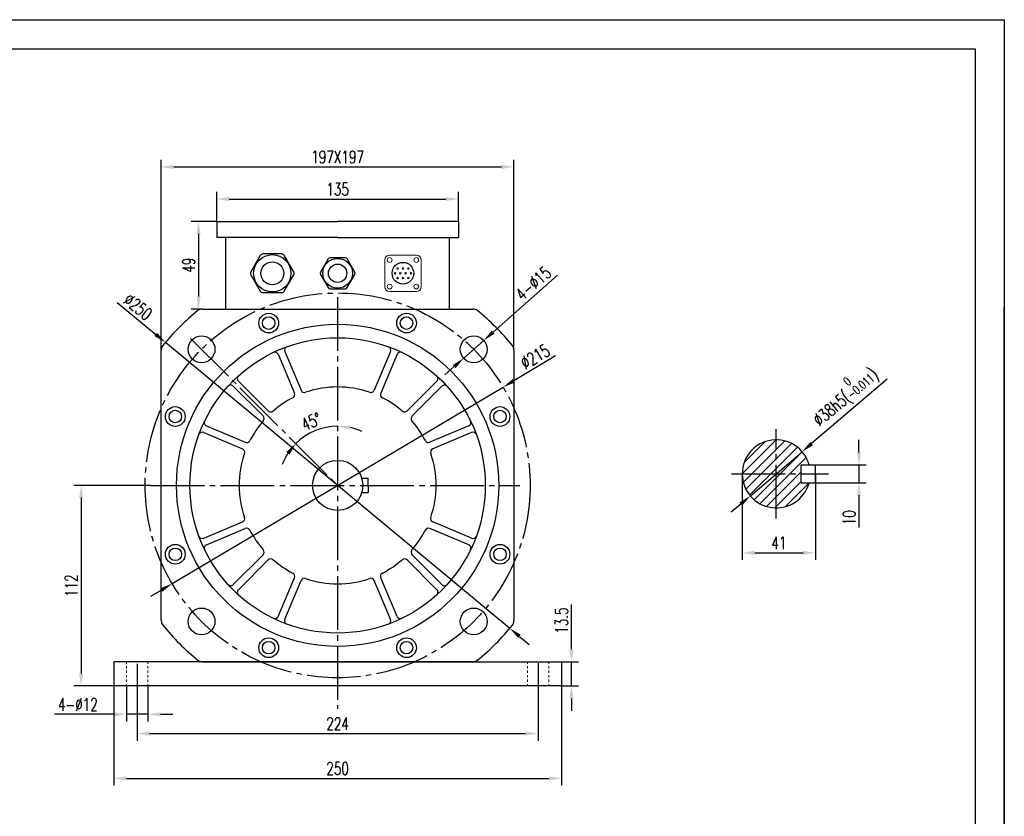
# Model space of a CAD drawing. Header units: inches. Extents: x 61 to 8431, y -6094 to -4411.
# Tile 15 of 15: x 3008 to 3558, y -5577 to -5132. Entities that reach past the tile are written whole.
import ezdxf

# ---------------------------------------------------------------- set-up
doc = ezdxf.new("R2010")
doc.units = ezdxf.units.IN
doc.header["$MEASUREMENT"] = 0
doc.linetypes.add('EB_DASHDOT', pattern=[39, 30, -3, 3, -3])
doc.linetypes.add('JIS_02_1.2', pattern=[2.5, 1.25, -1.25])
doc.layers.add('1', color=1, linetype='Continuous')
for name, color, linetype, lineweight in [('CAXA1', 1, 'EB_DASHDOT', 25), ('实线', 7, 'Continuous', 30), ('虚线', 7, 'JIS_02_1.2', 13)]:
    doc.layers.add(name, color=color, linetype=linetype, lineweight=lineweight)
doc.styles.add('wldj', font='txt.shx', dxfattribs={"width": 0.7, "bigfont": 'INTECAD.SHX'})
doc.dimstyles.new('半径标注', dxfattribs={"dimscale": 2, "dimtxt": 3.5, "dimasz": 3.5, "dimexe": 2, "dimexo": 0, "dimgap": 1, "dimtad": 1, "dimdec": 3, "dimdsep": 46, "dimtxsty": 'wldj', "dimcen": 0.09, "dimclrd": 1, "dimclre": 1, "dimclrt": 3, "dimazin": 2, "dimtfac": 0.7, "dimtdec": 3, "dimtmove": 0, "dimatfit": 3, "dimfxl": 1, "dimtzin": 0, "dimarcsym": 0})
pattern_1 = [(45, (7993.4672, 1709.6438), (-2.6516504, 2.6516504), [])]

# ---------------------------------------------------------------- blocks, each defined once
blk = doc.blocks.new('*D44')
at = {"color": 1, "lineweight": -2}
for start, end in [(90, 135), (65.6909, 77.8455), (147.1545, 159.3091)]:
    blk.add_arc((3185.75, -5392.27), 33.06, start, end, dxfattribs=at)
at = {"color": 1}
for points in [[(3192.83, -5358.79), (3192.58, -5361.11), (3185.75, -5359.21)], [(3158.88, -5375.07), (3157.07, -5373.6), (3162.37, -5368.89)]]:
    blk.add_solid(points, dxfattribs=at)
at = {"layer": 'Defpoints', "color": 0}
for p in [(3185.75, -5287.03), (3103.6, -5310.12), (3177.19, -5360.33), (3185.75, -5392.27), (3185.75, -5517.01)]:
    blk.add_point(p, dxfattribs=at)
at = {"color": 3, "insert": (3170.99, -5356.64), "char_height": 7, "attachment_point": 5, "rotation": 22.5, "style": 'wldj'}
blk.add_mtext('45%%d', dxfattribs=at)
blk = doc.blocks.new('*D38')
at = {"color": 1, "lineweight": -2}
for p, q in [((3087.25, -5316.7), (3087.25, -5210.34)), ((3284.25, -5316.7), (3284.25, -5210.34)), ((3094.25, -5214.34), (3277.25, -5214.34))]:
    blk.add_line(p, q, dxfattribs=at)
at = {"color": 1}
for points in [[(3094.25, -5213.18), (3094.25, -5215.51), (3087.25, -5214.34)], [(3277.25, -5215.51), (3277.25, -5213.18), (3284.25, -5214.34)]]:
    blk.add_solid(points, dxfattribs=at)
at = {"layer": 'Defpoints', "color": 0}
for p in [(3284.25, -5214.34), (3087.25, -5316.7), (3284.25, -5316.7)]:
    blk.add_point(p, dxfattribs=at)
at = {"color": 3, "insert": (3185.75, -5208.84), "char_height": 7, "attachment_point": 5, "style": 'wldj'}
blk.add_mtext('197X197', dxfattribs=at)
blk = doc.blocks.new('*D46')
at = {"color": 1, "lineweight": -2}
for p, q in [((3307.5, -5319.96), (3284.2, -5333.8)), ((3093.32, -5447.16), (3278.18, -5337.37)), ((3087.3, -5450.73), (3081.28, -5454.31))]:
    blk.add_line(p, q, dxfattribs=at)
at = {"color": 1}
for points in [[(3283.6, -5332.8), (3284.79, -5334.8), (3278.18, -5337.37)], [(3087.9, -5451.73), (3086.7, -5449.73), (3093.32, -5447.16)]]:
    blk.add_solid(points, dxfattribs=at)
at = {"layer": 'Defpoints', "color": 0}
for p in [(3278.18, -5337.37), (3093.32, -5447.16)]:
    blk.add_point(p, dxfattribs=at)
at = {"color": 3, "insert": (3296.05, -5320.37), "char_height": 7, "attachment_point": 5, "rotation": 30.7048, "style": 'wldj'}
blk.add_mtext('%%c215', dxfattribs=at)
blk = doc.blocks.new('*D47')
at = {"color": 1, "lineweight": -2}
for p, q in [((3308.51, -5274.87), (3272.62, -5306.64)), ((3256.15, -5321.22), (3267.38, -5311.28)), ((3250.9, -5325.86), (3245.66, -5330.5))]:
    blk.add_line(p, q, dxfattribs=at)
at = {"color": 1}
for points in [[(3271.85, -5305.77), (3273.39, -5307.51), (3267.38, -5311.28)], [(3251.68, -5326.74), (3250.13, -5324.99), (3256.15, -5321.22)]]:
    blk.add_solid(points, dxfattribs=at)
at = {"layer": 'Defpoints', "color": 0}
for p in [(3267.38, -5311.28), (3256.15, -5321.22)]:
    blk.add_point(p, dxfattribs=at)
at = {"color": 3, "insert": (3295.07, -5279.42), "char_height": 7, "attachment_point": 5, "rotation": 41.5143, "style": 'wldj'}
blk.add_mtext('{\\Ftxt,intecad|c134;4-%%C15}', dxfattribs=at)
blk = doc.blocks.new('*D39')
at = {"color": 1, "lineweight": -2}
for p, q in [((3062.63, -5290.03), (3084.2, -5307.94)), ((3281.91, -5472.12), (3089.58, -5312.41)), ((3287.3, -5476.6), (3292.68, -5481.07))]:
    blk.add_line(p, q, dxfattribs=at)
at = {"color": 1}
for points in [[(3083.45, -5308.83), (3084.94, -5307.04), (3089.58, -5312.41)], [(3288.04, -5475.7), (3286.55, -5477.49), (3281.91, -5472.12)]]:
    blk.add_solid(points, dxfattribs=at)
at = {"layer": 'Defpoints', "color": 0}
for p in [(3089.58, -5312.41), (3281.91, -5472.12)]:
    blk.add_point(p, dxfattribs=at)
at = {"color": 3, "insert": (3074.24, -5292.51), "char_height": 7, "attachment_point": 5, "rotation": 320.2929, "style": 'wldj'}
blk.add_mtext('%%c250', dxfattribs=at)
blk = doc.blocks.new('*D40')
at = {"color": 1, "lineweight": -2}
for p, q in [((3118.25, -5244.77), (3104.04, -5244.77)), ((3108.04, -5251.77), (3108.04, -5286.77)), ((3110.18, -5293.77), (3104.04, -5293.77))]:
    blk.add_line(p, q, dxfattribs=at)
at = {"color": 1}
for points in [[(3109.2, -5251.77), (3106.87, -5251.77), (3108.04, -5244.77)], [(3106.87, -5286.77), (3109.2, -5286.77), (3108.04, -5293.77)]]:
    blk.add_solid(points, dxfattribs=at)
at = {"layer": 'Defpoints', "color": 0}
for p in [(3118.25, -5244.77), (3108.04, -5293.77), (3110.18, -5293.77)]:
    blk.add_point(p, dxfattribs=at)
at = {"color": 3, "insert": (3102.54, -5269.27), "char_height": 7, "attachment_point": 5, "rotation": 90, "style": 'wldj'}
blk.add_mtext('49', dxfattribs=at)
blk = doc.blocks.new('*D41')
at = {"color": 1, "lineweight": -2}
for p, q in [((3118.25, -5244.77), (3118.25, -5228.27)), ((3253.25, -5244.77), (3253.25, -5228.27)), ((3125.25, -5232.27), (3246.25, -5232.27))]:
    blk.add_line(p, q, dxfattribs=at)
at = {"color": 1}
for points in [[(3125.25, -5231.1), (3125.25, -5233.43), (3118.25, -5232.27)], [(3246.25, -5233.43), (3246.25, -5231.1), (3253.25, -5232.27)]]:
    blk.add_solid(points, dxfattribs=at)
at = {"layer": 'Defpoints', "color": 0}
for p in [(3253.25, -5232.27), (3118.25, -5244.77), (3253.25, -5244.77)]:
    blk.add_point(p, dxfattribs=at)
at = {"color": 3, "insert": (3185.75, -5226.77), "char_height": 7, "attachment_point": 5, "style": 'wldj'}
blk.add_mtext('{\\Ftxt,intecad|c134;135}', dxfattribs=at)
blk = doc.blocks.new('*D54')
at = {"color": 1, "lineweight": -2}
for p, q in [((3081.39, -5392.27), (3038.5, -5392.27)), ((3042.5, -5399.27), (3042.5, -5497.27)), ((3060.75, -5504.27), (3038.5, -5504.27))]:
    blk.add_line(p, q, dxfattribs=at)
at = {"color": 1}
for points in [[(3043.67, -5399.27), (3041.34, -5399.27), (3042.5, -5392.27)], [(3041.34, -5497.27), (3043.67, -5497.27), (3042.5, -5504.27)]]:
    blk.add_solid(points, dxfattribs=at)
at = {"layer": 'Defpoints', "color": 0}
for p in [(3081.39, -5392.27), (3042.5, -5504.27), (3060.75, -5504.27)]:
    blk.add_point(p, dxfattribs=at)
at = {"color": 3, "insert": (3037, -5448.27), "char_height": 7, "attachment_point": 5, "rotation": 90, "style": 'wldj'}
blk.add_mtext('112', dxfattribs=at)
blk = doc.blocks.new('*D55')
at = {"color": 1, "lineweight": -2}
for p, q in [((3073.75, -5506.16), (3073.75, -5534.9)), ((3297.75, -5506.16), (3297.75, -5534.9)), ((3080.75, -5530.9), (3290.75, -5530.9))]:
    blk.add_line(p, q, dxfattribs=at)
at = {"color": 1}
for points in [[(3080.75, -5529.73), (3080.75, -5532.07), (3073.75, -5530.9)], [(3290.75, -5532.07), (3290.75, -5529.73), (3297.75, -5530.9)]]:
    blk.add_solid(points, dxfattribs=at)
at = {"layer": 'Defpoints', "color": 0}
for p in [(3073.75, -5506.16), (3297.75, -5506.16), (3297.75, -5530.9)]:
    blk.add_point(p, dxfattribs=at)
at = {"color": 3, "insert": (3185.75, -5525.4), "char_height": 7, "attachment_point": 5, "style": 'wldj'}
blk.add_mtext('224', dxfattribs=at)
blk = doc.blocks.new('*D56')
at = {"color": 1, "lineweight": -2}
for p, q in [((3060.75, -5504.27), (3060.75, -5559.97)), ((3310.75, -5504.27), (3310.75, -5559.97)), ((3067.75, -5555.97), (3303.75, -5555.97))]:
    blk.add_line(p, q, dxfattribs=at)
at = {"color": 1}
for points in [[(3067.75, -5554.81), (3067.75, -5557.14), (3060.75, -5555.97)], [(3303.75, -5557.14), (3303.75, -5554.81), (3310.75, -5555.97)]]:
    blk.add_solid(points, dxfattribs=at)
at = {"layer": 'Defpoints', "color": 0}
for p in [(3060.75, -5504.27), (3310.75, -5504.27), (3310.75, -5555.97)]:
    blk.add_point(p, dxfattribs=at)
at = {"color": 3, "insert": (3185.75, -5550.47), "char_height": 7, "attachment_point": 5, "style": 'wldj'}
blk.add_mtext('250', dxfattribs=at)
blk = doc.blocks.new('*D57')
at = {"color": 1, "lineweight": -2}
for p, q in [((3067.75, -5504.27), (3067.75, -5524.16)), ((3079.75, -5504.27), (3079.75, -5524.16)), ((3060.75, -5520.16), (3027.58, -5520.16)), ((3079.75, -5520.16), (3067.75, -5520.16)), ((3086.75, -5520.16), (3093.75, -5520.16))]:
    blk.add_line(p, q, dxfattribs=at)
at = {"color": 1}
for points in [[(3060.75, -5521.33), (3060.75, -5519), (3067.75, -5520.16)], [(3086.75, -5519), (3086.75, -5521.33), (3079.75, -5520.16)]]:
    blk.add_solid(points, dxfattribs=at)
at = {"layer": 'Defpoints', "color": 0}
for p in [(3067.75, -5504.27), (3079.75, -5504.27), (3067.75, -5520.16)]:
    blk.add_point(p, dxfattribs=at)
at = {"color": 3, "insert": (3040.66, -5514.66), "char_height": 7, "attachment_point": 5, "style": 'wldj'}
blk.add_mtext('{\\Ftxt,intecad|c134;4-%%C12}', dxfattribs=at)
blk = doc.blocks.new('*D58')
at = {"color": 1, "lineweight": -2}
for p, q in [((3316.33, -5483.77), (3316.33, -5458.77)), ((3310.75, -5490.77), (3320.33, -5490.77)), ((3316.33, -5504.27), (3316.33, -5490.77)), ((3310.75, -5504.27), (3320.33, -5504.27)), ((3316.33, -5511.27), (3316.33, -5518.27))]:
    blk.add_line(p, q, dxfattribs=at)
at = {"color": 1}
for points in [[(3315.16, -5483.77), (3317.5, -5483.77), (3316.33, -5490.77)], [(3317.5, -5511.27), (3315.16, -5511.27), (3316.33, -5504.27)]]:
    blk.add_solid(points, dxfattribs=at)
at = {"layer": 'Defpoints', "color": 0}
for p in [(3310.75, -5490.77), (3316.33, -5490.77), (3310.75, -5504.27)]:
    blk.add_point(p, dxfattribs=at)
at = {"color": 3, "insert": (3310.83, -5467.77), "char_height": 7, "attachment_point": 5, "rotation": 90, "style": 'wldj'}
blk.add_mtext('{\\Ftxt,intecad|c134;13.5}', dxfattribs=at)
blk = doc.blocks.new('*D61')
at = {"color": 1, "lineweight": -2}
for p, q in [((3411.71, -5385.81), (3411.71, -5433.94)), ((3452.71, -5385.81), (3452.71, -5433.94)), ((3418.71, -5429.94), (3445.71, -5429.94))]:
    blk.add_line(p, q, dxfattribs=at)
at = {"color": 1}
for points in [[(3418.71, -5428.77), (3418.71, -5431.1), (3411.71, -5429.94)], [(3445.71, -5431.1), (3445.71, -5428.77), (3452.71, -5429.94)]]:
    blk.add_solid(points, dxfattribs=at)
at = {"layer": 'Defpoints', "color": 0}
for p in [(3411.71, -5385.81), (3452.71, -5385.81), (3452.71, -5429.94)]:
    blk.add_point(p, dxfattribs=at)
at = {"color": 3, "insert": (3432.21, -5424.44), "char_height": 7, "attachment_point": 5, "style": 'wldj'}
blk.add_mtext('41', dxfattribs=at)
blk = doc.blocks.new('*D62')
at = {"color": 1, "lineweight": -2}
for p, q in [((3476.95, -5373.81), (3476.95, -5366.81)), ((3452.71, -5380.81), (3480.95, -5380.81)), ((3476.95, -5380.81), (3476.95, -5390.81)), ((3452.71, -5390.81), (3480.95, -5390.81)), ((3476.95, -5397.81), (3476.95, -5415.81))]:
    blk.add_line(p, q, dxfattribs=at)
at = {"color": 1}
for points in [[(3475.78, -5373.81), (3478.11, -5373.81), (3476.95, -5380.81)], [(3478.11, -5397.81), (3475.78, -5397.81), (3476.95, -5390.81)]]:
    blk.add_solid(points, dxfattribs=at)
at = {"layer": 'Defpoints', "color": 0}
for p in [(3452.71, -5380.81), (3452.71, -5390.81), (3476.95, -5390.81)]:
    blk.add_point(p, dxfattribs=at)
at = {"color": 3, "insert": (3471.45, -5410.31), "char_height": 7, "attachment_point": 5, "rotation": 90, "style": 'wldj'}
blk.add_mtext('10', dxfattribs=at)
blk = doc.blocks.new('*D63')
at = {"color": 1, "lineweight": -2}
for p, q in [((3492.77, -5332.84), (3450.49, -5368.93)), ((3416.26, -5398.15), (3445.16, -5373.48)), ((3410.94, -5402.69), (3405.61, -5407.24))]:
    blk.add_line(p, q, dxfattribs=at)
at = {"color": 1}
for points in [[(3449.73, -5368.04), (3451.24, -5369.82), (3445.16, -5373.48)], [(3411.69, -5403.58), (3410.18, -5401.8), (3416.26, -5398.15)]]:
    blk.add_solid(points, dxfattribs=at)
at = {"layer": 'Defpoints', "color": 0}
for p in [(3445.16, -5373.48), (3416.26, -5398.15)]:
    blk.add_point(p, dxfattribs=at)
at = {"color": 3, "insert": (3468.52, -5341.86), "char_height": 7, "attachment_point": 5, "rotation": 40.4836, "style": 'wldj'}
blk.add_mtext('{\\Ftxt,intecad|c134;%%C38h5(\\H0.7x;\\S 0^ -0.011;\\H1.429x;)}', dxfattribs=at)

msp = doc.modelspace()

# ---------------------------------------------------------------- hatches: boundary and pattern name
h = msp.add_hatch()
h.set_pattern_fill('ANSI31', color=256, scale=30, style=0)
h.set_pattern_definition(pattern_1)
h.paths.add_polyline_path([(3430.7106, -5366.8115, 0.41421356), (3411.7106, -5385.8115), (3430.7106, -5385.8115)])
h = msp.add_hatch()
h.set_pattern_fill('ANSI31', color=256, scale=30, style=0)
h.set_pattern_definition(pattern_1)
h.paths.add_polyline_path([(3430.7106, -5366.8115), (3430.7106, -5385.8115), (3444.7106, -5385.8115), (3444.7106, -5380.8115), (3449.0409, -5380.8115, 0.3382016)])
h = msp.add_hatch()
h.set_pattern_fill('ANSI31', color=256, scale=30, style=0)
h.set_pattern_definition(pattern_1)
h.paths.add_polyline_path([(3430.7106, -5385.8115), (3411.7106, -5385.8115, 0.41421356), (3430.7106, -5404.8115)])
h = msp.add_hatch()
h.set_pattern_fill('ANSI31', color=256, scale=30, style=0)
h.set_pattern_definition(pattern_1)
h.paths.add_polyline_path([(3449.0409, -5390.8115), (3444.7106, -5390.8115), (3444.7106, -5385.8115), (3430.7106, -5385.8115), (3430.7106, -5404.8115, 0.3382016)])

# ---------------------------------------------------------------- linework, layer by layer
for p, q in [((2197.309, -5132.0918), (3558.109, -5132.0918)), ((3558.109, -5132.0918), (3558.109, -6094.3718)), ((3558.109, -6094.3718), (3558.109, -5292.4718)), ((3444.7106, -5390.8115), (3444.7106, -5380.8115)), ((3452.7106, -5390.8115), (3452.7106, -5380.8115))]:
    msp.add_line(p, q)
at = {"color": 7, "linetype": 'Continuous', "lineweight": 15}
for p, q in [((3212.139, -5281.2823), (3212.139, -5266.2487)), ((3214.731, -5263.6567), (3229.7646, -5263.6567)), ((3232.3566, -5281.2823), (3232.3566, -5266.2487)), ((3214.731, -5283.8743), (3229.7646, -5283.8743))]:
    msp.add_line(p, q, dxfattribs=at)
for centre in [(3214.8174, -5266.3351), (3229.6782, -5266.3351), (3214.8174, -5281.1959), (3229.6782, -5281.1959)]:
    msp.add_circle(centre, 1.3392, dxfattribs=at)
msp.add_circle((3222.2478, -5273.7655), 6.0569)
for centre, radius, start, end in [((3214.731, -5266.2487), 2.592, 90, 180), ((3229.7646, -5266.2487), 2.592, 0, 90), ((3217.7999, -5273.7655), 0.4324, 0, 180), ((3217.7999, -5273.7655), 0.4324, 180, 0), ((3219.2825, -5271.1091), 0.4324, 0, 180), ((3219.2825, -5271.1091), 0.4324, 180, 0), ((3220.7652, -5273.7655), 0.4324, 0, 180), ((3220.7652, -5273.7655), 0.4324, 180, 0), ((3222.2478, -5271.1091), 0.4324, 0, 180), ((3222.2478, -5271.1091), 0.4324, 180, 0), ((3223.7304, -5273.7655), 0.4324, 0, 180), ((3223.7304, -5273.7655), 0.4324, 180, 0), ((3225.213, -5271.1091), 0.4324, 0, 180), ((3225.213, -5271.1091), 0.4324, 180, 0), ((3226.6956, -5273.7655), 0.4324, 0, 180), ((3226.6956, -5273.7655), 0.4324, 180, 0), ((3219.2825, -5276.4219), 0.4324, 0, 180), ((3219.2825, -5276.4219), 0.4324, 180, 0), ((3222.2478, -5276.4219), 0.4324, 0, 180), ((3222.2478, -5276.4219), 0.4324, 180, 0), ((3225.213, -5276.4219), 0.4324, 0, 180), ((3225.213, -5276.4219), 0.4324, 180, 0), ((3214.731, -5281.2823), 2.592, 180, 270), ((3229.7646, -5281.2823), 2.592, 270, 0)]:
    msp.add_arc(centre, radius, start, end, dxfattribs=at)
msp.add_arc((3430.7106, -5385.8115), 19, 15.257523, 344.742477)
at = {"layer": '1'}
for p, q in [((2278.309, -5148.2918), (3541.909, -5148.2918)), ((3541.909, -5148.2918), (3541.909, -6078.1718))]:
    msp.add_line(p, q, dxfattribs=at)
at = {"layer": 'CAXA1', "linetype": 'EB_DASHDOT', "lineweight": 25}
for p, q in [((3185.7478, -5287.03), (3185.7478, -5517.0085)), ((3103.6039, -5310.1216), (3185.7478, -5392.2655)), ((3430.7106, -5410.8115), (3430.7106, -5360.8115)), ((3405.7106, -5385.8115), (3459.9499, -5385.8115)), ((3081.3894, -5392.2655), (3287.4864, -5392.2655)), ((3073.7478, -5491.8949), (3073.7478, -5506.1616)), ((3297.7478, -5491.6229), (3297.7478, -5506.1616))]:
    msp.add_line(p, q, dxfattribs=at)
at = {"layer": 'CAXA1', "color": 0, "linetype": 'ByBlock', "lineweight": 25}
for p, q in [((3444.7106, -5380.8115), (3452.7106, -5380.8115)), ((3444.7106, -5390.8115), (3452.7106, -5390.8115))]:
    msp.add_line(p, q, dxfattribs=at)
at = {"layer": 'CAXA1', "linetype": 'EB_DASHDOT', "lineweight": 25}
msp.add_circle((3185.7478, -5392.2655), 107.5, dxfattribs=at)
at = {"layer": '实线'}
for p, q in [((3118.2478, -5244.7655), (3185.7478, -5244.7655)), ((3118.2478, -5244.7655), (3118.2478, -5253.7655)), ((3253.2478, -5244.7655), (3185.7478, -5244.7655)), ((3253.2478, -5244.7655), (3253.2478, -5253.7655)), ((3185.7478, -5253.7655), (3118.2478, -5253.7655)), ((3123.2819, -5293.7655), (3123.2819, -5253.7655)), ((3185.7478, -5253.7655), (3253.2478, -5253.7655)), ((3248.2136, -5293.7655), (3248.2136, -5253.7655)), ((3110.1783, -5293.7655), (3261.3173, -5293.7655)), ((3087.2478, -5467.835), (3087.2478, -5316.696)), ((3156.1738, -5317.4749), (3165.372, -5339.1446)), ((3215.3218, -5317.4749), (3206.1235, -5339.1446)), ((3284.2478, -5316.696), (3284.2478, -5467.835)), ((3152.4918, -5319.0379), (3161.69, -5340.7076)), ((3219.0038, -5319.0379), (3209.8056, -5340.7076)), ((3130.3102, -5333.9995), (3146.9563, -5350.6456)), ((3241.1853, -5333.9995), (3224.5393, -5350.6456)), ((3127.4818, -5336.8279), (3144.1278, -5353.474)), ((3244.0138, -5336.8279), (3227.3677, -5353.474)), ((3112.5201, -5359.0095), (3134.1898, -5368.2077)), ((3258.9754, -5359.0095), (3237.3057, -5368.2077)), ((3110.9572, -5362.6915), (3132.6269, -5371.8898)), ((3260.5383, -5362.6915), (3238.8687, -5371.8898)), ((3199.1642, -5388.2655), (3202.7478, -5388.2655)), ((3202.7478, -5392.2655), (3202.7478, -5388.2655)), ((3202.7478, -5392.2655), (3202.7478, -5396.2655)), ((3199.1642, -5396.2655), (3202.7478, -5396.2655)), ((3110.9572, -5421.8395), (3132.6269, -5412.6413)), ((3112.5201, -5425.5215), (3134.1898, -5416.3233)), ((3258.9754, -5425.5215), (3237.3057, -5416.3233)), ((3260.5383, -5421.8395), (3238.8687, -5412.6413)), ((3127.4818, -5447.7031), (3144.1278, -5431.057)), ((3244.0138, -5447.7031), (3227.3677, -5431.057)), ((3130.3102, -5450.5315), (3146.9563, -5433.8855)), ((3241.1853, -5450.5315), (3224.5393, -5433.8855)), ((3152.4918, -5465.4932), (3161.69, -5443.8235)), ((3219.0038, -5465.4932), (3209.8056, -5443.8235)), ((3156.1738, -5467.0561), (3165.372, -5445.3864)), ((3215.3218, -5467.0561), (3206.1235, -5445.3864)), ((3137.2478, -5490.7655), (3060.7478, -5490.7655)), ((3060.7478, -5490.7655), (3060.7478, -5504.2655)), ((3261.3173, -5490.7655), (3110.1783, -5490.7655)), ((3310.7478, -5490.7655), (3310.7478, -5504.2655)), ((3310.7478, -5504.2655), (3060.7478, -5504.2655))]:
    msp.add_line(p, q, dxfattribs=at)
at = {"layer": '实线', "color": 0}
for p, q in [((3142.5505, -5263.7655), (3137.2389, -5272.9655)), ((3142.5505, -5263.7655), (3137.2389, -5272.9655)), ((3154.5594, -5262.9655), (3143.9362, -5262.9655)), ((3154.5594, -5262.9655), (3143.9362, -5262.9655)), ((3161.2567, -5272.9655), (3155.945, -5263.7655)), ((3161.2567, -5272.9655), (3155.945, -5263.7655)), ((3180.39, -5265.7655), (3176.1407, -5273.1255)), ((3180.39, -5265.7655), (3176.1407, -5273.1255)), ((3189.9971, -5265.1255), (3181.4985, -5265.1255)), ((3189.9971, -5265.1255), (3181.4985, -5265.1255)), ((3195.3549, -5273.1255), (3191.1056, -5265.7655)), ((3195.3549, -5273.1255), (3191.1056, -5265.7655)), ((3137.2389, -5274.5655), (3142.5505, -5283.7655)), ((3137.2389, -5274.5655), (3142.5505, -5283.7655)), ((3155.945, -5283.7655), (3161.2567, -5274.5655)), ((3155.945, -5283.7655), (3161.2567, -5274.5655)), ((3176.1407, -5274.4055), (3180.39, -5281.7655)), ((3176.1407, -5274.4055), (3180.39, -5281.7655)), ((3191.1056, -5281.7655), (3195.3549, -5274.4055)), ((3191.1056, -5281.7655), (3195.3549, -5274.4055)), ((3143.9362, -5284.5655), (3154.5594, -5284.5655)), ((3181.4985, -5282.4055), (3189.9971, -5282.4055)), ((3110.1783, -5490.7655), (3310.7478, -5490.7655))]:
    msp.add_line(p, q, dxfattribs=at)
for centre, radius in [((3149.2478, -5273.7655), 10.4), ((3149.2478, -5273.7655), 10.4), ((3149.2478, -5273.7655), 6.4), ((3149.2478, -5273.7655), 6.4), ((3185.7478, -5273.7655), 8.32), ((3185.7478, -5273.7655), 8.32), ((3185.7478, -5273.7655), 5.12), ((3185.7478, -5273.7655), 5.12)]:
    msp.add_circle(centre, radius, dxfattribs=at)
at = {"layer": '实线'}
for centre, radius in [((3147.2608, -5301.5958), 5.5), ((3147.2608, -5301.5958), 3.5), ((3224.2348, -5301.5958), 5.5), ((3224.2348, -5301.5958), 3.5), ((3185.7478, -5392.2655), 90), ((3109.7338, -5316.2515), 7.5), ((3185.7478, -5392.2655), 82.5), ((3261.7618, -5316.2515), 7.5), ((3095.078, -5353.7785), 5.5), ((3095.078, -5353.7785), 3.5), ((3276.4175, -5353.7785), 5.5), ((3276.4175, -5353.7785), 3.5), ((3185.7478, -5392.2655), 14), ((3095.078, -5430.7525), 5.5), ((3095.078, -5430.7525), 3.5), ((3276.4175, -5430.7525), 5.5), ((3276.4175, -5430.7525), 3.5), ((3109.7338, -5468.2795), 7.5), ((3261.7618, -5468.2795), 7.5), ((3147.2608, -5482.9352), 5.5), ((3147.2608, -5482.9352), 3.5), ((3224.2348, -5482.9352), 5.5), ((3224.2348, -5482.9352), 3.5)]:
    msp.add_circle(centre, radius, dxfattribs=at)
at = {"layer": '实线', "color": 0}
for centre, radius, start, end in [((3143.9362, -5264.5655), 1.6, 90, 150), ((3143.9362, -5264.5655), 1.6, 90, 150), ((3154.5594, -5264.5655), 1.6, 30, 90), ((3154.5594, -5264.5655), 1.6, 30, 90), ((3181.4985, -5266.4055), 1.28, 90, 150), ((3181.4985, -5266.4055), 1.28, 90, 150), ((3189.9971, -5266.4055), 1.28, 30, 90), ((3189.9971, -5266.4055), 1.28, 30, 90), ((3138.6245, -5273.7655), 1.6, 150, 210), ((3138.6245, -5273.7655), 1.6, 150, 210), ((3159.871, -5273.7655), 1.6, 330, 30), ((3159.871, -5273.7655), 1.6, 330, 30), ((3177.2492, -5273.7655), 1.28, 150, 210), ((3177.2492, -5273.7655), 1.28, 150, 210), ((3194.2464, -5273.7655), 1.28, 330, 30), ((3194.2464, -5273.7655), 1.28, 330, 30), ((3143.9362, -5282.9655), 1.6, 210, 270), ((3154.5594, -5282.9655), 1.6, 270, 330), ((3181.4985, -5281.1255), 1.28, 210, 270), ((3189.9971, -5281.1255), 1.28, 270, 330)]:
    msp.add_arc(centre, radius, start, end, dxfattribs=at)
at = {"layer": '实线'}
for centre, radius, start, end in [((3185.7478, -5392.2655), 125, 128.648532, 141.351468), ((3110.1783, -5297.7655), 4, 90, 128.648532), ((3261.3173, -5297.7655), 4, 51.351468, 90), ((3185.7478, -5392.2655), 125, 38.648532, 51.351468), ((3091.2478, -5316.696), 4, 141.351468, 180), ((3158.0148, -5316.6935), 2, 110.151832, 203), ((3213.4808, -5316.6935), 2, 337, 69.848168), ((3280.2478, -5316.696), 4, 0, 38.648532), ((3150.6508, -5319.8193), 2, 23, 115.848168), ((3220.8448, -5319.8193), 2, 64.151832, 157), ((3131.7244, -5332.5853), 2, 132.151832, 225), ((3239.7711, -5332.5853), 2, 315, 47.848168), ((3126.0676, -5338.2422), 2, 45, 137.848168), ((3167.213, -5338.3632), 2, 203, 288.975936), ((3185.7478, -5392.2655), 55, 71.024064, 108.975936), ((3204.2825, -5338.3632), 2, 251.024064, 337), ((3245.428, -5338.2422), 2, 42.151832, 135), ((3185.7478, -5392.2655), 55, 117.024064, 130.975936), ((3159.849, -5341.489), 2, 297.024064, 23), ((3211.6466, -5341.489), 2, 157, 242.975936), ((3185.7478, -5392.2655), 55, 49.024064, 62.975936), ((3148.3705, -5349.2314), 2, 225, 310.975936), ((3223.1251, -5349.2314), 2, 229.024064, 315), ((3113.3016, -5357.1685), 2, 154.151832, 247), ((3185.7478, -5392.2655), 55, 139.024064, 152.975936), ((3142.7136, -5354.8882), 2, 319.024064, 45), ((3228.7819, -5354.8882), 2, 135, 220.975936), ((3185.7478, -5392.2655), 55, 27.024064, 40.975936), ((3258.194, -5357.1685), 2, 293, 25.848168), ((3110.1757, -5364.5325), 2, 67, 159.848168), ((3134.9713, -5366.3667), 2, 247, 332.975936), ((3236.5243, -5366.3667), 2, 207.024064, 293), ((3261.3198, -5364.5325), 2, 20.151832, 113), ((3131.8454, -5373.7308), 2, 341.024064, 67), ((3239.6501, -5373.7308), 2, 113, 198.975936), ((3185.7478, -5392.2655), 55, 161.024064, 198.975936), ((3185.7478, -5392.2655), 55, 341.024064, 18.975936), ((3131.8454, -5410.8003), 2, 293, 18.975936), ((3239.6501, -5410.8003), 2, 161.024064, 247), ((3134.9713, -5418.1643), 2, 27.024064, 113), ((3236.5243, -5418.1643), 2, 67, 152.975936), ((3110.1757, -5419.9985), 2, 200.151832, 293), ((3185.7478, -5392.2655), 55, 207.024064, 220.975936), ((3185.7478, -5392.2655), 55, 319.024064, 332.975936), ((3261.3198, -5419.9985), 2, 247, 339.848168), ((3113.3016, -5427.3625), 2, 113, 205.848168), ((3258.194, -5427.3625), 2, 334.151832, 67), ((3142.7136, -5429.6428), 2, 315, 40.975936), ((3148.3705, -5435.2997), 2, 49.024064, 135), ((3223.1251, -5435.2997), 2, 45, 130.975936), ((3228.7819, -5429.6428), 2, 139.024064, 225), ((3185.7478, -5392.2655), 55, 229.024064, 242.975936), ((3185.7478, -5392.2655), 55, 297.024064, 310.975936), ((3159.849, -5443.042), 2, 337, 62.975936), ((3167.213, -5446.1679), 2, 71.024064, 157), ((3185.7478, -5392.2655), 55, 251.024064, 288.975936), ((3204.2825, -5446.1679), 2, 23, 108.975936), ((3211.6466, -5443.042), 2, 117.024064, 203), ((3126.0676, -5446.2889), 2, 222.151832, 315), ((3245.428, -5446.2889), 2, 225, 317.848168), ((3131.7244, -5451.9457), 2, 135, 227.848168), ((3239.7711, -5451.9457), 2, 312.151832, 45), ((3150.6508, -5464.7117), 2, 244.151832, 337), ((3220.8448, -5464.7117), 2, 203, 295.848168), ((3091.2478, -5467.835), 4, 180, 218.648532), ((3185.7478, -5392.2655), 125, 218.648532, 231.351468), ((3158.0148, -5467.8375), 2, 157, 249.848168), ((3213.4808, -5467.8375), 2, 290.151832, 23), ((3185.7478, -5392.2655), 125, 308.648532, 321.351468), ((3280.2478, -5467.835), 4, 321.351468, 0), ((3110.1783, -5486.7655), 4, 231.351468, 270), ((3261.3173, -5486.7655), 4, 270, 308.648532)]:
    msp.add_arc(centre, radius, start, end, dxfattribs=at)
at = {"layer": '虚线', "color": 2}
for p, q in [((3067.7478, -5490.7655), (3067.7478, -5504.2655)), ((3079.7478, -5490.7655), (3079.7478, -5504.2655)), ((3291.7478, -5490.7655), (3291.7478, -5504.2655)), ((3303.7478, -5490.7655), (3303.7478, -5504.2655))]:
    msp.add_line(p, q, dxfattribs=at)

# ---------------------------------------------------------------- dimensions: what is measured, and where the dimension line sits
for base, p1, p2, text, picture, middle in [((3284.2478, -5214.3433), (3087.2478, -5316.696), (3284.2478, -5316.696), '197X197', '*D38', (3185.7478, -5208.8433)), ((3253.2478, -5232.2673), (3118.2478, -5244.7655), (3253.2478, -5244.7655), '{\\Ftxt,intecad|c134;135}', '*D41', (3185.7478, -5226.7673)), ((3067.7478, -5520.1627), (3079.7478, -5504.2655), (3067.7478, -5504.2655), '{\\Ftxt,intecad|c134;4-%%C12}', '*D57', (3040.6644, -5514.6627))]:
    dim = msp.add_linear_dim(base=base, p1=p1, p2=p2, text=text, dimstyle='半径标注')
    dim.commit()
    dim.dimension.update_dxf_attribs({"geometry": picture, "text_midpoint": middle})
for base, p1, p2, picture, middle in [((3108.035, -5293.7655), (3118.2478, -5244.7655), (3110.1783, -5293.7655), '*D40', (3102.535, -5269.2655)), ((3476.9459, -5390.8115), (3452.7106, -5380.8115), (3452.7106, -5390.8115), '*D62', (3471.4459, -5410.3115)), ((3042.5042, -5504.2655), (3081.3894, -5392.2655), (3060.7478, -5504.2655), '*D54', (3037.0042, -5448.2655))]:
    dim = msp.add_linear_dim(base=base, p1=p1, p2=p2, angle=90, dimstyle='半径标注')
    dim.commit()
    dim.dimension.update_dxf_attribs({"geometry": picture, "text_midpoint": middle})
dim = msp.add_diameter_dim_2p(p1=(3256.1458, -5321.2226), p2=(3267.3777, -5311.2805), text='{\\Ftxt,intecad|c134;4-%%C15}', dimstyle='半径标注')
dim.commit()
dim.dimension.update_dxf_attribs({"geometry": '*D47', "text_midpoint": (3298.7164, -5283.5404), "dimtype": 163})
for p1, p2, picture, middle in [((3281.9128, -5472.1235), (3089.5828, -5312.4076), '*D39', (3074.2354, -5292.5135)), ((3093.3182, -5447.1566), (3278.1773, -5337.3744), '*D46', (3296.0474, -5320.3652))]:
    dim = msp.add_diameter_dim_2p(p1=p1, p2=p2, dimstyle='半径标注')
    dim.commit()
    dim.dimension.update_dxf_attribs({"geometry": picture, "text_midpoint": middle})
dim = msp.add_angular_dim_2l(base=(3177.1913, -5360.3324), line1=((3185.7478, -5287.03), (3185.7478, -5517.0085)), line2=((3103.6039, -5310.1216), (3185.7478, -5392.2655)), dimstyle='半径标注')
dim.commit()
dim.dimension.update_dxf_attribs({"geometry": '*D44', "text_midpoint": (3170.9917, -5356.6411)})
dim = msp.add_diameter_dim_2p(p1=(3416.2594, -5398.1469), p2=(3445.1619, -5373.4761), text='{\\Ftxt,intecad|c134;%%C38h5(\\H0.7x;\\S 0^ -0.011;\\H1.429x;)}', dimstyle='半径标注')
dim.commit()
dim.dimension.update_dxf_attribs({"geometry": '*D63', "text_midpoint": (3468.5214, -5341.8569)})
for base, p1, p2, picture, middle in [((3452.7106, -5429.9351), (3411.7106, -5385.8115), (3452.7106, -5385.8115), '*D61', (3432.2106, -5424.4351)), ((3310.7478, -5555.9737), (3060.7478, -5504.2655), (3310.7478, -5504.2655), '*D56', (3185.7478, -5550.4737)), ((3297.7478, -5530.9014), (3073.7478, -5506.1616), (3297.7478, -5506.1616), '*D55', (3185.7478, -5525.4014))]:
    dim = msp.add_linear_dim(base=base, p1=p1, p2=p2, dimstyle='半径标注')
    dim.commit()
    dim.dimension.update_dxf_attribs({"geometry": picture, "text_midpoint": middle})
dim = msp.add_linear_dim(base=(3316.3306, -5490.7655), p1=(3310.7478, -5504.2655), p2=(3310.7478, -5490.7655), angle=90, text='{\\Ftxt,intecad|c134;13.5}', dimstyle='半径标注')
dim.commit()
dim.dimension.update_dxf_attribs({"geometry": '*D58', "text_midpoint": (3316.3306, -5467.7655), "dimtype": 160})

doc.saveas('drawing.dxf')
